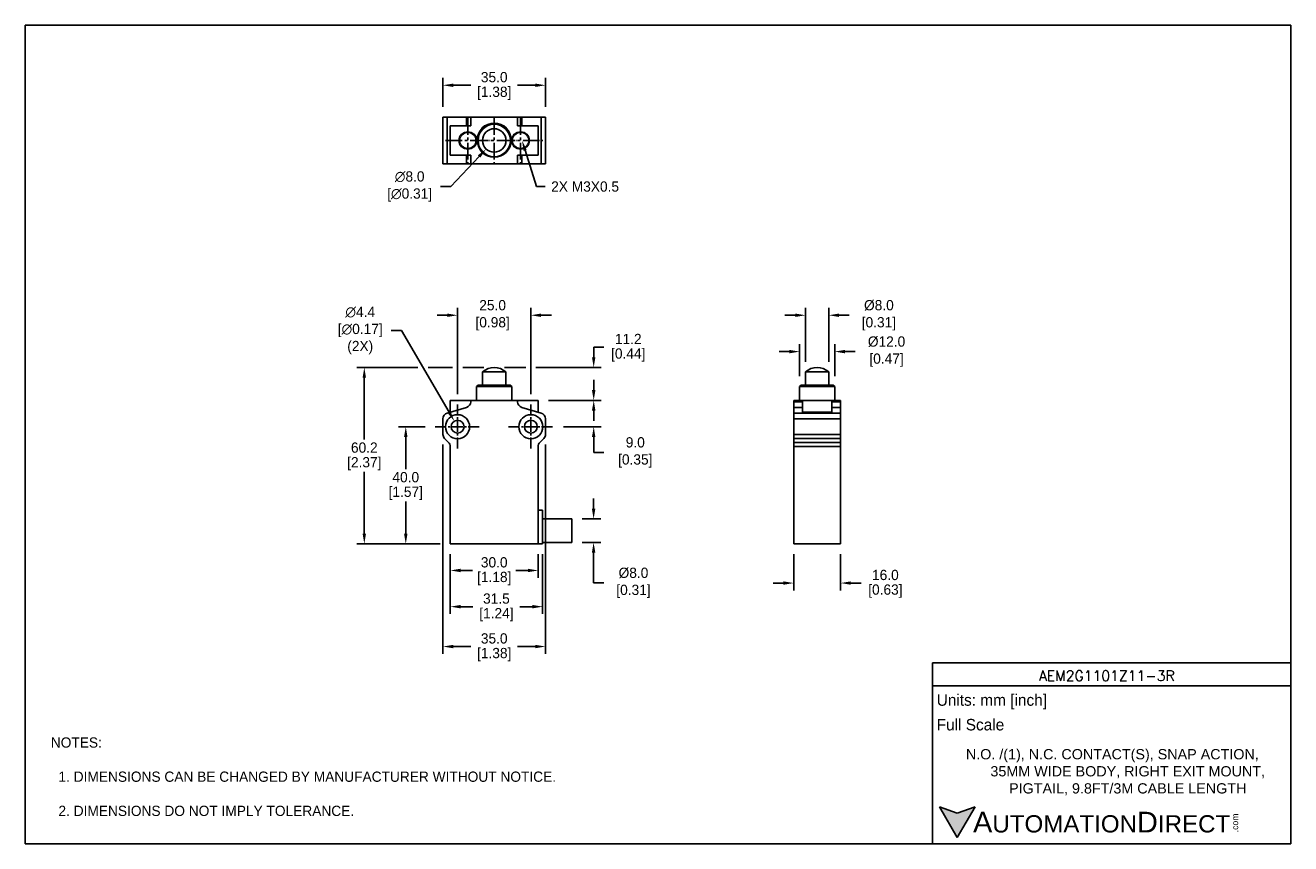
# Model space of a CAD drawing. Header units: inches. Extents: x 0 to 432, y 0 to 279.
import ezdxf
from ezdxf import colors
from ezdxf.entities.mleader import LeaderData, LeaderLine
from ezdxf.math import Vec2, Vec3

# ---------------------------------------------------------------- set-up
doc = ezdxf.new("R2010")
doc.units = ezdxf.units.IN
doc.header["$LTSCALE"] = 10
doc.header["$MEASUREMENT"] = 0
doc.linetypes.add('CENTER2', pattern=[1.125, 0.75, -0.125, 0.125, -0.125])
for name, color, linetype in [('CENTERLINE', 40, 'CENTER2'), ('DIM', 140, 'Continuous'), ('DIMENSIONS', 140, 'Continuous'), ('TEXT', 140, 'Continuous')]:
    doc.layers.add(name, color=color, linetype=linetype)
doc.styles.add('ROMANS', font='romans.shx')
doc.styles.add('型式1', font='txt')
doc.dimstyles.get("Standard").update_dxf_attribs({"dimtxt": 3.5, "dimasz": 3.5, "dimexe": 2.5, "dimexo": 3.5, "dimgap": 1, "dimtad": 0, "dimtih": 1, "dimtoh": 1, "dimdec": 1, "dimzin": 0, "dimdsep": 46, "dimtxsty": 'Standard', "dimcen": 0, "dimadec": 0, "dimazin": 0, "dimtfac": 1, "dimtdec": 1, "dimtofl": 0, "dimtmove": 0, "dimatfit": 0, "dimfxl": 1, "dimtolj": 1, "dimtzin": 0, "dimarcsym": 0})

# ---------------------------------------------------------------- blocks, each defined once
blk = doc.blocks.new('*D13')
at = {"layer": 'DEFPOINTS', "color": 0, "transparency": 16777216}
for p in [(177.51, 258.93), (142.51, 248.08), (177.51, 248.08)]:
    blk.add_point(p, dxfattribs=at)
at = {"layer": 'DIMENSIONS', "color": 0, "lineweight": -2, "transparency": 16777216}
for p, q in [((142.51, 251.58), (142.51, 261.43)), ((177.51, 251.58), (177.51, 261.43)), ((146.01, 258.93), (152.01, 258.93)), ((174.01, 258.93), (168.01, 258.93))]:
    blk.add_line(p, q, dxfattribs=at)
at = {"layer": 'DIMENSIONS', "color": 0, "transparency": 16777216}
for points in [[(146.01, 259.51), (146.01, 258.35), (142.51, 258.93)], [(174.01, 259.51), (174.01, 258.35), (177.51, 258.93)]]:
    blk.add_solid(points, dxfattribs=at)
at = {"layer": 'DIMENSIONS', "color": 0, "transparency": 16777216, "char_height": 3.5, "attachment_point": 5}
for s, insert in [('\\A1;35.0', (160.01, 261.68)), ('\\A1;[1.38]', (160.01, 256.18))]:
    blk.add_mtext(s, dxfattribs=dict(at, insert=insert))
blk = doc.blocks.new('*D12')
at = {"layer": 'DEFPOINTS', "color": 0, "transparency": 16777216}
for p in [(162.75, 243), (157.26, 237.17)]:
    blk.add_point(p, dxfattribs=at)
at = {"layer": 'DIM', "color": 0, "lineweight": -2, "transparency": 16777216}
for p, q in [((154.87, 234.62), (145.22, 224.36)), ((145.22, 224.36), (141.72, 224.36))]:
    blk.add_line(p, q, dxfattribs=at)
at = {"layer": 'DIM', "color": 0, "transparency": 16777216}
blk.add_solid([(154.44, 235.02), (155.29, 234.22), (157.26, 237.17)], dxfattribs=at)
at = {"layer": 'DIM', "color": 0, "transparency": 16777216, "insert": (130.51, 224.36), "char_height": 3.5, "attachment_point": 5}
blk.add_mtext('\\A1; ∅8.0\\P [∅0.31]', dxfattribs=at)
blk = doc.blocks.new('*D14')
at = {"layer": 'DEFPOINTS', "color": 0, "transparency": 16777216}
for p in [(262.2, 102.36), (278.2, 102.36), (278.2, 88.98)]:
    blk.add_point(p, dxfattribs=at)
at = {"layer": 'DIMENSIONS', "color": 0, "lineweight": -2, "transparency": 16777216}
for p, q in [((262.2, 98.86), (262.2, 86.48)), ((278.2, 98.86), (278.2, 86.48)), ((258.7, 88.98), (255.2, 88.98)), ((281.7, 88.98), (285.2, 88.98))]:
    blk.add_line(p, q, dxfattribs=at)
at = {"layer": 'DIMENSIONS', "color": 0, "transparency": 16777216}
for points in [[(258.7, 89.57), (258.7, 88.4), (262.2, 88.98)], [(281.7, 89.57), (281.7, 88.4), (278.2, 88.98)]]:
    blk.add_solid(points, dxfattribs=at)
at = {"layer": 'DIMENSIONS', "color": 0, "transparency": 16777216, "char_height": 3.5, "attachment_point": 5}
for s, insert in [('\\A1;16.0', (293.49, 91.73)), ('\\A1;[0.63]', (293.49, 86.23))]:
    blk.add_mtext(s, dxfattribs=dict(at, insert=insert))
blk = doc.blocks.new('*D15')
at = {"layer": 'DEFPOINTS', "color": 0, "transparency": 16777216}
for p in [(274.18, 180.41), (266.23, 161.05), (274.18, 161.05)]:
    blk.add_point(p, dxfattribs=at)
at = {"layer": 'DIMENSIONS', "color": 0, "lineweight": -2, "transparency": 16777216}
for p, q in [((266.23, 164.55), (266.23, 182.91)), ((274.18, 164.55), (274.18, 182.91)), ((262.73, 180.41), (259.23, 180.41)), ((277.68, 180.41), (281.18, 180.41))]:
    blk.add_line(p, q, dxfattribs=at)
at = {"layer": 'DIMENSIONS', "color": 0, "transparency": 16777216}
for points in [[(262.73, 180.99), (262.73, 179.83), (266.23, 180.41)], [(277.68, 180.99), (277.68, 179.83), (274.18, 180.41)]]:
    blk.add_solid(points, dxfattribs=at)
at = {"layer": 'DIMENSIONS', "color": 0, "transparency": 16777216, "insert": (290.63, 180.41), "char_height": 3.5, "attachment_point": 5}
blk.add_mtext('\\A1; %%C8.0\\P [0.31]', dxfattribs=at)
blk = doc.blocks.new('*D16')
at = {"layer": 'DEFPOINTS', "color": 0, "transparency": 16777216}
for p in [(276.2, 168), (264.2, 156.06), (276.2, 156.06)]:
    blk.add_point(p, dxfattribs=at)
at = {"layer": 'DIMENSIONS', "color": 0, "lineweight": -2, "transparency": 16777216}
for p, q in [((264.2, 159.56), (264.2, 170.5)), ((276.2, 159.56), (276.2, 170.5)), ((260.7, 168), (257.2, 168)), ((279.7, 168), (283.2, 168))]:
    blk.add_line(p, q, dxfattribs=at)
at = {"layer": 'DIMENSIONS', "color": 0, "transparency": 16777216}
for points in [[(260.7, 168.58), (260.7, 167.41), (264.2, 168)], [(279.7, 168.58), (279.7, 167.41), (276.2, 168)]]:
    blk.add_solid(points, dxfattribs=at)
at = {"layer": 'DIMENSIONS', "color": 0, "transparency": 16777216, "insert": (293.24, 168), "char_height": 3.5, "attachment_point": 5}
blk.add_mtext('\\A1; %%C12.0\\P [0.47]', dxfattribs=at)
blk = doc.blocks.new('*D17')
at = {"layer": 'DEFPOINTS', "color": 0, "transparency": 16777216}
for p in [(186.51, 110.86), (186.51, 102.86), (193.92, 102.86)]:
    blk.add_point(p, dxfattribs=at)
at = {"layer": 'DIMENSIONS', "color": 0, "lineweight": -2, "transparency": 16777216}
for p, q in [((193.92, 114.36), (193.92, 117.86)), ((190.01, 110.86), (196.42, 110.86)), ((190.01, 102.86), (196.42, 102.86)), ((193.92, 99.36), (193.92, 95.86)), ((193.92, 89.05), (193.92, 95.86)), ((197.42, 89.05), (193.92, 89.05))]:
    blk.add_line(p, q, dxfattribs=at)
at = {"layer": 'DIMENSIONS', "color": 0, "transparency": 16777216}
for points in [[(193.34, 114.36), (194.51, 114.36), (193.92, 110.86)], [(193.34, 99.36), (194.51, 99.36), (193.92, 102.86)]]:
    blk.add_solid(points, dxfattribs=at)
at = {"layer": 'DIMENSIONS', "color": 0, "transparency": 16777216, "insert": (206.88, 89.05), "char_height": 3.5, "attachment_point": 5}
blk.add_mtext('\\A1; %%C8.0\\P [0.31]', dxfattribs=at)
blk = doc.blocks.new('*D18')
at = {"layer": 'DEFPOINTS', "color": 0, "transparency": 16777216}
for p in [(145.01, 102.36), (175.01, 102.36), (175.01, 93.29)]:
    blk.add_point(p, dxfattribs=at)
at = {"layer": 'DIMENSIONS', "color": 0, "lineweight": -2, "transparency": 16777216}
for p, q in [((145.01, 98.86), (145.01, 90.79)), ((175.01, 98.86), (175.01, 90.79)), ((148.51, 93.29), (152.59, 93.29)), ((171.51, 93.29), (167.43, 93.29))]:
    blk.add_line(p, q, dxfattribs=at)
at = {"layer": 'DIMENSIONS', "color": 0, "transparency": 16777216}
for points in [[(148.51, 93.87), (148.51, 92.7), (145.01, 93.29)], [(171.51, 93.87), (171.51, 92.7), (175.01, 93.29)]]:
    blk.add_solid(points, dxfattribs=at)
at = {"layer": 'DIMENSIONS', "color": 0, "transparency": 16777216, "char_height": 3.5, "attachment_point": 5}
for s, insert in [('\\A1;30.0', (160.01, 96.04)), ('\\A1;[1.18]', (160.01, 90.54))]:
    blk.add_mtext(s, dxfattribs=dict(at, insert=insert))
blk = doc.blocks.new('*D19')
at = {"layer": 'DEFPOINTS', "color": 0, "transparency": 16777216}
for p in [(142.51, 139.74), (177.51, 139.74), (177.51, 67.31)]:
    blk.add_point(p, dxfattribs=at)
at = {"layer": 'DIMENSIONS', "color": 0, "lineweight": -2, "transparency": 16777216}
for p, q in [((142.51, 136.24), (142.51, 64.81)), ((177.51, 136.24), (177.51, 64.81)), ((146.01, 67.31), (152.01, 67.31)), ((174.01, 67.31), (168.01, 67.31))]:
    blk.add_line(p, q, dxfattribs=at)
at = {"layer": 'DIMENSIONS', "color": 0, "transparency": 16777216}
for points in [[(146.01, 67.89), (146.01, 66.73), (142.51, 67.31)], [(174.01, 67.89), (174.01, 66.73), (177.51, 67.31)]]:
    blk.add_solid(points, dxfattribs=at)
at = {"layer": 'DIMENSIONS', "color": 0, "transparency": 16777216, "char_height": 3.5, "attachment_point": 5}
for s, insert in [('\\A1;35.0', (160.01, 70.06)), ('\\A1;[1.38]', (160.01, 64.56))]:
    blk.add_mtext(s, dxfattribs=dict(at, insert=insert))
blk = doc.blocks.new('*D20')
at = {"layer": 'DEFPOINTS', "color": 0, "transparency": 16777216}
for p in [(145.01, 102.36), (176.51, 102.36), (176.51, 80.92)]:
    blk.add_point(p, dxfattribs=at)
at = {"layer": 'DIMENSIONS', "color": 0, "lineweight": -2, "transparency": 16777216}
for p, q in [((145.01, 98.86), (145.01, 78.42)), ((176.51, 98.86), (176.51, 78.42)), ((148.51, 80.92), (152.76, 80.92)), ((173.01, 80.92), (168.76, 80.92))]:
    blk.add_line(p, q, dxfattribs=at)
at = {"layer": 'DIMENSIONS', "color": 0, "transparency": 16777216}
for points in [[(148.51, 81.51), (148.51, 80.34), (145.01, 80.92)], [(173.01, 81.51), (173.01, 80.34), (176.51, 80.92)]]:
    blk.add_solid(points, dxfattribs=at)
at = {"layer": 'DIMENSIONS', "color": 0, "transparency": 16777216, "char_height": 3.5, "attachment_point": 5}
for s, insert in [('\\A1;31.5', (160.76, 83.67)), ('\\A1;[1.24]', (160.76, 78.17))]:
    blk.add_mtext(s, dxfattribs=dict(at, insert=insert))
blk = doc.blocks.new('*D21')
at = {"layer": 'DEFPOINTS', "color": 0, "transparency": 16777216}
for p in [(115.68, 162.56), (160.01, 162.56), (145.01, 102.36)]:
    blk.add_point(p, dxfattribs=at)
at = {"layer": 'DIMENSIONS', "color": 0, "lineweight": -2, "transparency": 16777216}
for p, q in [((133.98, 162.56), (113.18, 162.56)), ((145.76, 162.56), (137.48, 162.56)), ((156.51, 162.56), (149.26, 162.56)), ((115.68, 159.06), (115.68, 137.96)), ((115.68, 105.86), (115.68, 126.96)), ((141.51, 102.36), (113.18, 102.36))]:
    blk.add_line(p, q, dxfattribs=at)
at = {"layer": 'DIMENSIONS', "color": 0, "transparency": 16777216}
for points in [[(115.1, 159.06), (116.27, 159.06), (115.68, 162.56)], [(115.1, 105.86), (116.27, 105.86), (115.68, 102.36)]]:
    blk.add_solid(points, dxfattribs=at)
at = {"layer": 'DIMENSIONS', "color": 0, "transparency": 16777216, "char_height": 3.5, "attachment_point": 5}
for s, insert in [('\\A1;60.2', (115.68, 135.21)), ('\\A1;[2.37]', (115.68, 129.71))]:
    blk.add_mtext(s, dxfattribs=dict(at, insert=insert))
blk = doc.blocks.new('*D22')
at = {"layer": 'DEFPOINTS', "color": 0, "transparency": 16777216}
for p in [(129.83, 142.36), (139.91, 142.36), (145.01, 102.36)]:
    blk.add_point(p, dxfattribs=at)
at = {"layer": 'DIMENSIONS', "color": 0, "lineweight": -2, "transparency": 16777216}
for p, q in [((136.41, 142.36), (127.33, 142.36)), ((129.83, 138.86), (129.83, 127.86)), ((129.83, 105.86), (129.83, 116.86)), ((141.51, 102.36), (127.33, 102.36))]:
    blk.add_line(p, q, dxfattribs=at)
at = {"layer": 'DIMENSIONS', "color": 0, "transparency": 16777216}
for points in [[(129.25, 138.86), (130.42, 138.86), (129.83, 142.36)], [(129.25, 105.86), (130.42, 105.86), (129.83, 102.36)]]:
    blk.add_solid(points, dxfattribs=at)
at = {"layer": 'DIMENSIONS', "color": 0, "transparency": 16777216, "char_height": 3.5, "attachment_point": 5}
for s, insert in [('\\A1;40.0', (129.83, 125.11)), ('\\A1;[1.57]', (129.83, 119.61))]:
    blk.add_mtext(s, dxfattribs=dict(at, insert=insert))
blk = doc.blocks.new('*D23')
at = {"layer": 'DEFPOINTS', "color": 0, "transparency": 16777216}
for p in [(160.01, 162.56), (193.96, 162.56), (175.01, 151.36)]:
    blk.add_point(p, dxfattribs=at)
at = {"layer": 'DIMENSIONS', "color": 0, "lineweight": -2, "transparency": 16777216}
for p, q in [((193.96, 166.06), (193.96, 169.56)), ((193.96, 169.56), (197.46, 169.56)), ((163.51, 162.56), (170.76, 162.56)), ((174.26, 162.56), (196.46, 162.56)), ((178.51, 151.36), (196.46, 151.36)), ((193.96, 147.86), (193.96, 144.36))]:
    blk.add_line(p, q, dxfattribs=at)
at = {"layer": 'DIMENSIONS', "color": 0, "transparency": 16777216}
for points in [[(193.37, 166.06), (194.54, 166.06), (193.96, 162.56)], [(193.37, 147.86), (194.54, 147.86), (193.96, 151.36)]]:
    blk.add_solid(points, dxfattribs=at)
at = {"layer": 'DIMENSIONS', "color": 0, "transparency": 16777216, "char_height": 3.5, "attachment_point": 5}
for s, insert in [('\\A1;11.2', (205.75, 172.31)), ('\\A1;[0.44]', (205.75, 166.81))]:
    blk.add_mtext(s, dxfattribs=dict(at, insert=insert))
blk = doc.blocks.new('*D24')
at = {"layer": 'DEFPOINTS', "color": 0, "transparency": 16777216}
for p in [(175.01, 151.36), (180.11, 142.36), (193.96, 142.36)]:
    blk.add_point(p, dxfattribs=at)
at = {"layer": 'DIMENSIONS', "color": 0, "lineweight": -2, "transparency": 16777216}
for p, q in [((193.96, 154.86), (193.96, 158.36)), ((178.51, 151.36), (196.46, 151.36)), ((183.61, 142.36), (196.46, 142.36)), ((193.96, 138.86), (193.96, 135.36)), ((193.96, 133.58), (193.96, 135.36)), ((197.46, 133.58), (193.96, 133.58))]:
    blk.add_line(p, q, dxfattribs=at)
at = {"layer": 'DIMENSIONS', "color": 0, "transparency": 16777216}
for points in [[(193.37, 154.86), (194.54, 154.86), (193.96, 151.36)], [(193.37, 138.86), (194.54, 138.86), (193.96, 142.36)]]:
    blk.add_solid(points, dxfattribs=at)
at = {"layer": 'DIMENSIONS', "color": 0, "transparency": 16777216, "insert": (207.5, 133.58), "char_height": 3.5, "attachment_point": 5}
blk.add_mtext('\\A1; 9.0\\P [0.35]', dxfattribs=at)
blk = doc.blocks.new('*D25')
at = {"layer": 'DEFPOINTS', "color": 0, "transparency": 16777216}
for p in [(146.4, 144.26), (148.62, 140.46)]:
    blk.add_point(p, dxfattribs=at)
at = {"layer": 'DIMENSIONS', "color": 0, "lineweight": -2, "transparency": 16777216}
for p, q in [((128.35, 175.22), (124.85, 175.22)), ((144.64, 147.28), (128.35, 175.22))]:
    blk.add_line(p, q, dxfattribs=at)
at = {"layer": 'DIMENSIONS', "color": 0, "transparency": 16777216}
blk.add_solid([(145.14, 147.58), (144.13, 146.99), (146.4, 144.26)], dxfattribs=at)
at = {"layer": 'DIMENSIONS', "color": 0, "transparency": 16777216, "insert": (113.64, 175.22), "char_height": 3.5, "attachment_point": 5}
blk.add_mtext('\\A1; ∅4.4\\P [∅0.17]\\P (2X)', dxfattribs=at)
blk = doc.blocks.new('*D26')
at = {"layer": 'DEFPOINTS', "color": 0, "transparency": 16777216}
for p in [(172.51, 180.41), (147.51, 149.96), (172.51, 149.96)]:
    blk.add_point(p, dxfattribs=at)
at = {"layer": 'DIMENSIONS', "color": 0, "lineweight": -2, "transparency": 16777216}
for p, q in [((147.51, 153.46), (147.51, 182.91)), ((172.51, 153.46), (172.51, 182.91)), ((144.01, 180.41), (140.51, 180.41)), ((176.01, 180.41), (179.51, 180.41))]:
    blk.add_line(p, q, dxfattribs=at)
at = {"layer": 'DIMENSIONS', "color": 0, "transparency": 16777216}
for points in [[(144.01, 180.99), (144.01, 179.83), (147.51, 180.41)], [(176.01, 180.99), (176.01, 179.83), (172.51, 180.41)]]:
    blk.add_solid(points, dxfattribs=at)
at = {"layer": 'DIMENSIONS', "color": 0, "transparency": 16777216, "insert": (158.82, 180.41), "char_height": 3.5, "attachment_point": 5}
blk.add_mtext('\\A1; 25.0\\P [0.98]', dxfattribs=at)

msp = doc.modelspace()

# ---------------------------------------------------------------- hatches: boundary and pattern name
at = {"layer": 'TEXT'}
msp.add_hatch(color=256, dxfattribs=at).paths.add_polyline_path([(318.04, 2.09), (324.11, 12.59), (318.04, 10.39), (311.98, 12.59)])

# ---------------------------------------------------------------- linework, layer by layer
for p, q in [((143.95, 248.08), (142.51, 248.08)), ((142.51, 248.08), (142.51, 232.08)), ((150.56, 248.08), (143.95, 248.08)), ((143.95, 248.08), (143.95, 232.08)), ((150.56, 248.08), (152.01, 248.08)), ((150.56, 245.08), (150.56, 248.08)), ((168.01, 248.08), (152.01, 248.08)), ((152.01, 248.08), (152.01, 245.08)), ((168.01, 248.08), (169.45, 248.08)), ((168.01, 245.08), (168.01, 248.08)), ((176.06, 248.08), (169.45, 248.08)), ((169.45, 248.08), (169.45, 245.08)), ((177.51, 248.08), (176.06, 248.08)), ((176.06, 248.08), (176.06, 232.08)), ((177.51, 248.08), (177.51, 232.08)), ((152.01, 245.08), (145.01, 245.08)), ((145.01, 245.08), (145.01, 235.08)), ((175.01, 245.08), (168.01, 245.08)), ((175.01, 235.08), (175.01, 245.08)), ((145.01, 235.08), (152.01, 235.08)), ((150.56, 232.08), (150.56, 235.08)), ((152.01, 235.08), (152.01, 232.08)), ((168.01, 232.08), (168.01, 235.08)), ((168.01, 235.08), (175.01, 235.08)), ((169.45, 235.08), (169.45, 232.08)), ((142.51, 232.08), (143.95, 232.08)), ((143.95, 232.08), (150.56, 232.08)), ((150.56, 232.08), (152.01, 232.08)), ((152.01, 232.08), (168.01, 232.08)), ((168.01, 232.08), (169.45, 232.08)), ((169.45, 232.08), (176.06, 232.08)), ((176.06, 232.08), (177.51, 232.08))]:
    msp.add_line(p, q)
at = {"extrusion": (0, 1, 0)}
for p, q in [((163.98, 161.05), (156.03, 161.05)), ((156.03, 161.05), (156.03, 156.56)), ((163.98, 161.05), (163.98, 156.56)), ((274.18, 161.05), (266.23, 161.05)), ((266.23, 161.05), (266.23, 156.56)), ((274.18, 161.05), (274.18, 156.56)), ((154.51, 156.56), (154.01, 156.06)), ((166.01, 156.06), (154.01, 156.06)), ((154.01, 156.06), (154.01, 151.36)), ((165.51, 156.56), (154.51, 156.56)), ((165.51, 156.56), (166.01, 156.06)), ((166.01, 156.06), (166.01, 151.36)), ((264.7, 156.56), (264.2, 156.06)), ((276.2, 156.06), (264.2, 156.06)), ((264.2, 156.06), (264.2, 151.36)), ((275.7, 156.56), (264.7, 156.56)), ((275.7, 156.56), (276.2, 156.06)), ((276.2, 156.06), (276.2, 151.36)), ((145.01, 147.33), (145.01, 151.36)), ((145.01, 151.36), (152.01, 151.36)), ((152.01, 151.36), (152.01, 150.86)), ((152.01, 151.36), (168.01, 151.36)), ((168.01, 151.36), (175.01, 151.36)), ((168.01, 150.86), (168.01, 151.36)), ((175.01, 151.36), (175.01, 147.33)), ((262.2, 151.36), (265.2, 151.36)), ((262.2, 150.86), (262.2, 151.36)), ((265.2, 151.36), (275.2, 151.36)), ((265.2, 151.36), (265.2, 147.33)), ((275.2, 147.33), (275.2, 151.36)), ((275.2, 151.36), (278.2, 151.36)), ((278.2, 151.36), (278.2, 150.86)), ((143.95, 147.03), (150.56, 148.94)), ((176.06, 147.03), (169.45, 148.94)), ((265.2, 150.86), (262.2, 150.86)), ((262.2, 150.86), (262.2, 148.94)), ((262.2, 148.94), (265.2, 148.94)), ((262.2, 148.94), (262.2, 147.03)), ((278.2, 147.03), (262.2, 147.03)), ((262.2, 147.03), (262.2, 145.1)), ((275.2, 147.33), (265.2, 147.33)), ((278.2, 150.86), (275.2, 150.86)), ((275.2, 148.94), (278.2, 148.94)), ((278.2, 148.94), (278.2, 150.86)), ((278.2, 147.03), (278.2, 148.94)), ((278.2, 145.1), (278.2, 147.03)), ((142.51, 139.74), (142.51, 145.1)), ((177.51, 139.74), (177.51, 145.1)), ((262.2, 145.1), (278.2, 145.1)), ((262.2, 145.1), (262.2, 139.74)), ((278.2, 139.74), (278.2, 145.1)), ((144.42, 136.99), (143.09, 138.32)), ((175.59, 136.99), (176.92, 138.32)), ((278.2, 139.74), (262.2, 139.74)), ((262.2, 139.74), (262.2, 138.32)), ((262.2, 138.32), (278.2, 138.32)), ((262.2, 138.32), (262.2, 136.99)), ((278.2, 138.32), (278.2, 139.74)), ((278.2, 136.99), (278.2, 138.32)), ((145.01, 102.36), (145.01, 135.58)), ((175.01, 135.58), (175.01, 102.36)), ((278.2, 136.99), (262.2, 136.99)), ((262.2, 136.99), (262.2, 135.58)), ((262.2, 135.58), (278.2, 135.58)), ((262.2, 135.58), (262.2, 102.36)), ((278.2, 135.58), (278.2, 136.99)), ((278.2, 102.36), (278.2, 135.58)), ((175.01, 113.86), (176.51, 113.86)), ((176.51, 106.86), (176.51, 113.86)), ((176.51, 110.86), (186.51, 110.86)), ((186.51, 106.86), (186.51, 110.86)), ((176.51, 102.36), (176.51, 106.86)), ((186.51, 102.86), (186.51, 106.86)), ((175.01, 102.36), (145.01, 102.36)), ((175.01, 102.36), (176.51, 102.36)), ((176.51, 102.86), (186.51, 102.86)), ((262.2, 102.36), (278.2, 102.36))]:
    msp.add_line(p, q, dxfattribs=at)
at = {"color": 7, "linetype": 'Continuous', "lineweight": 15}
for centre, radius in [((151, 240.08), 3.04), ((151, 240.08), 2.72), ((169.01, 240.08), 3.04), ((169.01, 240.08), 2.72)]:
    msp.add_circle(centre, radius, dxfattribs=at)
for centre, radius in [((160.01, 240.08), 5.75), ((160.01, 240.08), 5.53), ((160.01, 240.08), 4), ((147.51, 142.36), 4.1), ((147.51, 142.36), 2.2), ((172.51, 142.36), 4.1), ((172.51, 142.36), 2.2)]:
    msp.add_circle(centre, radius)
msp.add_arc((160.01, 240.08), 5.96, 0, 180, dxfattribs=at)
for centre, radius, start, end in [((160.01, 156.56), 6, 48.5092, 131.4908), ((270.2, 156.56), 6, 48.5092, 131.4908), ((144.51, 145.1), 2, 106.1443, 180), ((150.01, 150.86), 2, 286.1443, 0), ((170.01, 150.86), 2, 180, 253.8557), ((175.51, 145.1), 2, 0, 73.8557), ((144.51, 139.74), 2, 180, 225), ((175.51, 139.74), 2, 315, 0), ((143.01, 135.58), 2, 0, 45), ((177.01, 135.58), 2, 135, 180)]:
    msp.add_arc(centre, radius, start, end)
at = {"layer": 'CENTERLINE', "ltscale": 0.75}
for p, q in [((151, 247.68), (151, 232.48)), ((160.01, 247.68), (160.01, 232.48)), ((169.01, 247.68), (169.01, 232.48)), ((143.4, 240.08), (158.6, 240.08)), ((152.41, 240.08), (167.61, 240.08)), ((161.41, 240.08), (176.61, 240.08))]:
    msp.add_line(p, q, dxfattribs=at)
at = {"layer": 'CENTERLINE', "ltscale": 0.5}
for p, q in [((147.51, 149.96), (147.51, 134.76)), ((172.51, 149.96), (172.51, 134.76)), ((139.91, 142.36), (155.11, 142.36)), ((164.91, 142.36), (180.11, 142.36))]:
    msp.add_line(p, q, dxfattribs=at)
at = {"layer": 'DEFPOINTS'}
msp.add_lwpolyline([(431.8, 0), (0, 0), (0, 279.4), (431.8, 279.4)], close=True, dxfattribs=at)
at = {"layer": 'TEXT'}
for p, q in [((309.54, 61.78), (431.8, 61.78)), ((309.54, 0), (309.54, 61.78)), ((431.8, 61.78), (431.8, 0)), ((309.54, 53.92), (431.8, 53.92)), ((318.04, 2.09), (311.98, 12.59)), ((311.98, 12.59), (318.04, 10.39)), ((318.04, 2.09), (324.11, 12.59)), ((324.11, 12.59), (318.04, 10.39)), ((431.8, 0), (309.54, 0))]:
    msp.add_line(p, q, dxfattribs=at)

# ---------------------------------------------------------------- texts
at = {"layer": 'DIMENSIONS', "char_height": 3.5}
for insert, attachment_point in [((98.61, 112.42), 6), ((130.2, 112.22), 4)]:
    msp.add_mtext('\\A1;', dxfattribs=dict(at, insert=insert, attachment_point=attachment_point))
at = {"layer": 'TEXT'}
for s, insert, char_height, width, attachment_point, style in [('AEM2G1101Z11-3R', (369.06, 57.34), 3.5, 55.9017, 5, 'ROMANS'), ('{\\fArial|b0|i0|c0|p34;     \\H1.2x;A\\H0.8333x;UTOMATION\\H1.2x;D\\H0.8333x;IRECT}', (311.98, 7.33), 5.8906, 99.9641, 4, '型式1')]:
    msp.add_mtext(s, dxfattribs=dict(at, insert=insert, char_height=char_height, width=width, attachment_point=attachment_point, style=style))
for s, insert, char_height, width, attachment_point in [(' Units: mm [inch]', (309.54, 48.46), 3.9271, 141.0618, 4), (' Full Scale', (309.54, 40.61), 3.9271, 140.6787, 4), ('\\pi-10.5,l14,t14;{\\fArial|b0|i0|c0|p34;N.O.^I/(1), N.C. CONTACT(S), SNAP ACTION, 35MM WIDE BODY, RIGHT EXIT MOUNT, PIGTAIL, 9.8FT/3M CABLE LENGTH}', (369.19, 24.4), 3.5, 117.221, 5)]:
    msp.add_mtext(s, dxfattribs=dict(at, insert=insert, char_height=char_height, width=width, attachment_point=attachment_point))
at = {"layer": 'TEXT', "insert": (8.71, 36.3), "char_height": 3.5, "attachment_point": 1}
msp.add_mtext_dynamic_manual_height_columns('NOTES:\\P\\P  1. DIMENSIONS CAN BE CHANGED BY MANUFACTURER WITHOUT NOTICE.\\P  \\P  2. DIMENSIONS DO NOT IMPLY TOLERANCE.', width=279.7696, gutter_width=17.5, heights=[0], dxfattribs=at)
at = {"layer": 'TEXT', "insert": (411.76, 3.89), "char_height": 2.1206, "width": 6.2841, "attachment_point": 1, "rotation": 90, "style": '型式1'}
msp.add_mtext('{\\fArial|b0|i0|c0|p34;.com}', dxfattribs=at)

# ---------------------------------------------------------------- dimensions: what is measured, and where the dimension line sits
at = {"layer": 'DIM'}
dim = msp.add_diameter_dim_2p(p1=(162.75, 243), p2=(157.26, 237.17), text=' <>', dimstyle='Standard', override={"dimpost": '\\X'}, dxfattribs=at)
dim.commit()
dim.dimension.update_dxf_attribs({"geometry": '*D12', "text_midpoint": (130.51, 224.36), "dimtype": 163})
at = {"layer": 'DIMENSIONS'}
for base, p1, p2, picture, middle in [((177.51, 258.93), (142.51, 248.08), (177.51, 248.08), '*D13', (160.01, 258.93)), ((177.51, 67.31), (142.51, 139.74), (177.51, 139.74), '*D19', (160.01, 67.31)), ((175.01, 93.29), (145.01, 102.36), (175.01, 102.36), '*D18', (160.01, 93.29)), ((176.51, 80.92), (145.01, 102.36), (176.51, 102.36), '*D20', (160.76, 80.92)), ((278.2, 88.98), (262.2, 102.36), (278.2, 102.36), '*D14', (293.49, 88.98))]:
    dim = msp.add_linear_dim(base=base, p1=p1, p2=p2, dimstyle='Standard', override={"dimpost": '\\X'}, dxfattribs=at)
    dim.commit()
    dim.dimension.update_dxf_attribs({"geometry": picture, "text_midpoint": middle})
dim = msp.add_diameter_dim_2p(p1=(148.62, 140.46), p2=(146.4, 144.26), text=' <>\\P (2X)', dimstyle='Standard', override={"dimpost": '\\X'}, dxfattribs=at)
dim.commit()
dim.dimension.update_dxf_attribs({"geometry": '*D25', "text_midpoint": (113.64, 175.22), "dimtype": 163})
for base, p1, p2, text, picture, middle in [((172.51, 180.41), (147.51, 149.96), (172.51, 149.96), ' <>', '*D26', (158.82, 180.41)), ((274.17511685, 180.40889141), (266.22511685, 161.05186075), (274.17511685, 161.05186075), ' %%C<>', '*D15', (290.63345019, 180.40889141)), ((276.2, 168), (264.2, 156.06), (276.2, 156.06), ' %%C<>', '*D16', (293.24, 168))]:
    dim = msp.add_linear_dim(base=base, p1=p1, p2=p2, text=text, dimstyle='Standard', override={"dimpost": '\\X'}, dxfattribs=at)
    dim.commit()
    dim.dimension.update_dxf_attribs({"geometry": picture, "text_midpoint": middle, "dimtype": 160})
for base, p1, p2, picture, middle in [((193.96, 162.56), (175.01, 151.36), (160.01, 162.56), '*D23', (205.75, 169.56)), ((115.68, 162.56), (145.01, 102.36), (160.01, 162.56), '*D21', (115.68, 132.46)), ((129.83, 142.36), (145.01, 102.36), (139.91, 142.36), '*D22', (129.83, 122.36))]:
    dim = msp.add_linear_dim(base=base, p1=p1, p2=p2, angle=90, dimstyle='Standard', override={"dimpost": '\\X'}, dxfattribs=at)
    dim.commit()
    dim.dimension.update_dxf_attribs({"geometry": picture, "text_midpoint": middle})
for base, p1, p2, text, picture, middle in [((193.96, 142.36), (175.01, 151.36), (180.11, 142.36), ' <>', '*D24', (195.4, 133.58)), ((193.92, 102.86), (186.51, 110.86), (186.51, 102.86), ' %%C<>', '*D17', (196.39, 89.05))]:
    dim = msp.add_linear_dim(base=base, p1=p1, p2=p2, angle=90, text=text, dimstyle='Standard', override={"dimpost": '\\X', "dimtmove": 1}, dxfattribs=at)
    dim.commit()
    dim.dimension.update_dxf_attribs({"geometry": picture, "text_midpoint": middle, "dimtype": 160})

# ---------------------------------------------------------------- leaders
ml = msp.add_multileader_mtext('Standard', dxfattribs=at)
ml.set_content('2X M3X0.5', color=256)
ml.set_leader_properties()
ml.build(insert=Vec2(0, 0))
ml.multileader.update_dxf_attribs({"text_left_attachment_type": 2, "text_right_attachment_type": 2, "dogleg_length": 3, "arrow_head_size": 3.5})
ctx = ml.context
ctx.base_point, ctx.char_height, ctx.arrow_head_size, ctx.plane_origin = Vec3(177.45, 224.36), 3.5, 3.5, Vec3(169.51, 240.08)
ctx.left_attachment, ctx.right_attachment = 2, 2
notes = []
notes.append((ctx, [(0, (1, 1, 0), (174.45, 224.36), (1, 0), 3, [(0, [(169.51, 240.08)], 0, [])])]))
ctx.mtext.insert, ctx.mtext.flow_direction = Vec3(179.45, 226.11), 5
for ctx, leaders in notes:
    for number, flags, end, landing, length, lines in leaders:
        leader = LeaderData()
        leader.index, (leader.has_last_leader_line, leader.has_dogleg_vector, leader.attachment_direction) = number, flags
        leader.last_leader_point, leader.dogleg_vector, leader.dogleg_length = Vec3(end), Vec3(landing), length
        for number, points, colour, breaks in lines:
            line = LeaderLine()
            line.index, line.vertices, line.color, line.breaks = number, Vec3.list(points), colors.encode_raw_color(colour), breaks
            leader.lines.append(line)
        ctx.leaders.append(leader)

doc.saveas('drawing.dxf')
